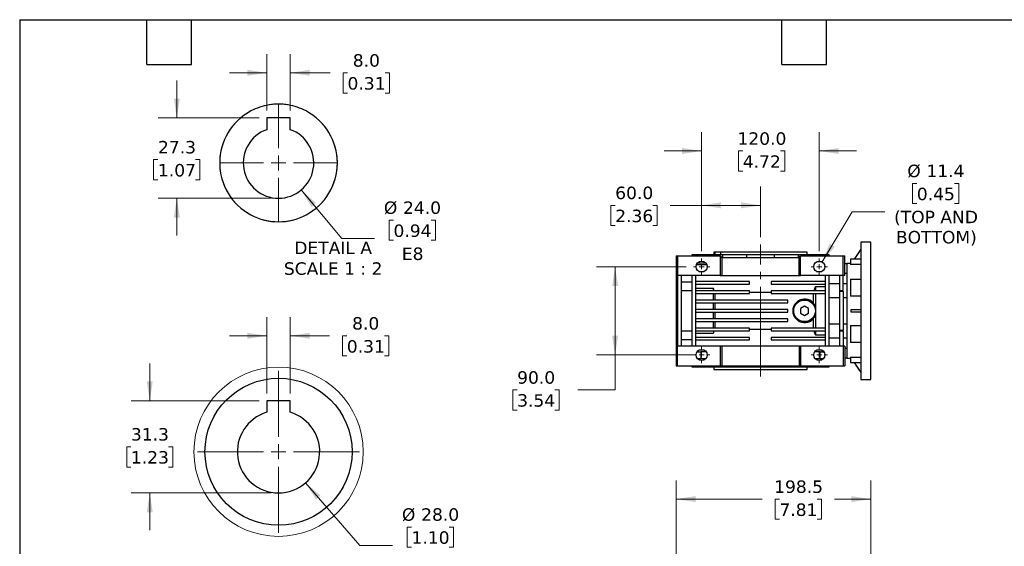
# Model space of a CAD drawing. Header units: millimetres. Extents: x 38 to 1638, y 38 to 1257.
# Tile 3 of 11: x 38 to 1042, y 720 to 1257. Entities that reach past the tile are written whole.
import ezdxf

# ---------------------------------------------------------------- set-up
doc = ezdxf.new("R2010")
doc.units = ezdxf.units.MM
doc.header["$LTSCALE"] = 6
doc.linetypes.add('SLD-Center', pattern=[19.05, 15.24, -1.27, 1.27, -1.27])
doc.linetypes.add('SLD-Solid', pattern=[0])
doc.layers.add('TEXT', color=140, linetype='SLD-Solid', lineweight=25)
doc.styles.add('SLDTEXTSTYLE0', font='VERDANA.TTF')
doc.dimstyles.new('SLDDIMSTYLE10', dxfattribs={"dimtxt": 12.948047, "dimasz": 19.812, "dimexe": 0, "dimexo": 0.0625, "dimgap": 3.237012, "dimtad": 0, "dimtih": 1, "dimtoh": 1, "dimlfac": 0.333333, "dimrnd": 1e-09, "dimzin": 12, "dimdsep": 46, "dimtxsty": 'SLDTEXTSTYLE0', "dimsah": 1, "dimcen": 0.09, "dimadec": 0, "dimazin": 3, "dimtfac": 1, "dimtmove": 0, "dimatfit": 0, "dimfxl": 0, "dimfrac": 2, "dimtolj": 1, "dimtzin": 12, "dimarcsym": 0})
doc.dimstyles.new('SLDDIMSTYLE11', dxfattribs={"dimtxt": 12.948047, "dimasz": 19.812, "dimexe": 0, "dimexo": 0.0625, "dimgap": 3.237012, "dimtad": 0, "dimtih": 1, "dimtoh": 1, "dimlfac": 0.333333, "dimrnd": 1e-09, "dimzin": 4, "dimdsep": 46, "dimtxsty": 'SLDTEXTSTYLE0', "dimsah": 1, "dimcen": 0, "dimadec": 0, "dimazin": 1, "dimtfac": 1, "dimtofl": 0, "dimtmove": 0, "dimatfit": 3, "dimfxl": 0, "dimfrac": 2, "dimtolj": 1, "dimtzin": 12, "dimarcsym": 0})
doc.dimstyles.new('SLDDIMSTYLE2', dxfattribs={"dimtxt": 12.948047, "dimasz": 19.812, "dimexe": 0, "dimexo": 0.0625, "dimgap": 3.237012, "dimtad": 0, "dimtih": 1, "dimtoh": 1, "dimrnd": 1e-09, "dimzin": 4, "dimdsep": 46, "dimtxsty": 'SLDTEXTSTYLE0', "dimsah": 1, "dimcen": 0.09, "dimadec": 0, "dimazin": 1, "dimtfac": 1, "dimtmove": 0, "dimatfit": 0, "dimfxl": 0, "dimfrac": 2, "dimtolj": 1, "dimtzin": 12, "dimarcsym": 0})
doc.dimstyles.new('SLDDIMSTYLE3', dxfattribs={"dimtxt": 12.948047, "dimasz": 19.812, "dimexe": 0, "dimexo": 0.0625, "dimgap": 3.237012, "dimtad": 0, "dimtih": 1, "dimtoh": 1, "dimrnd": 1e-09, "dimzin": 12, "dimdsep": 46, "dimtxsty": 'SLDTEXTSTYLE0', "dimsah": 1, "dimcen": 0.09, "dimadec": 0, "dimazin": 3, "dimtfac": 1, "dimtofl": 0, "dimtmove": 0, "dimatfit": 3, "dimfxl": 0, "dimfrac": 2, "dimtolj": 1, "dimtzin": 12, "dimarcsym": 0})
doc.dimstyles.new('SLDDIMSTYLE4', dxfattribs={"dimtxt": 12.948047, "dimasz": 19.812, "dimexe": 0, "dimexo": 0.0625, "dimgap": 3.237012, "dimtad": 0, "dimtih": 1, "dimtoh": 1, "dimrnd": 1e-09, "dimzin": 4, "dimdsep": 46, "dimtxsty": 'SLDTEXTSTYLE0', "dimsah": 1, "dimcen": 0.09, "dimadec": 0, "dimazin": 1, "dimtfac": 1, "dimtofl": 0, "dimtmove": 0, "dimatfit": 3, "dimfxl": 0, "dimfrac": 2, "dimtolj": 1, "dimtzin": 12, "dimarcsym": 0})
doc.dimstyles.new('SLDDIMSTYLE8', dxfattribs={"dimtxt": 12.948047, "dimasz": 19.812, "dimexe": 0, "dimexo": 0.0625, "dimgap": 3.237012, "dimtad": 0, "dimtih": 1, "dimtoh": 1, "dimrnd": 1e-09, "dimzin": 12, "dimdsep": 46, "dimtxsty": 'SLDTEXTSTYLE0', "dimsah": 1, "dimcen": 0, "dimadec": 0, "dimazin": 3, "dimtfac": 1, "dimtofl": 0, "dimtmove": 0, "dimatfit": 3, "dimfxl": 0, "dimfrac": 2, "dimtolj": 1, "dimtzin": 12, "dimarcsym": 0})
doc.dimstyles.new('SLDDIMSTYLE9', dxfattribs={"dimtxt": 12.948047, "dimasz": 19.812, "dimexe": 0, "dimexo": 0.0625, "dimgap": 3.237012, "dimtad": 0, "dimtih": 1, "dimtoh": 1, "dimlfac": 0.333333, "dimrnd": 1e-09, "dimzin": 4, "dimdsep": 46, "dimtxsty": 'SLDTEXTSTYLE0', "dimsah": 1, "dimcen": 0.09, "dimadec": 0, "dimazin": 1, "dimtfac": 1, "dimtmove": 0, "dimatfit": 0, "dimfxl": 0, "dimfrac": 2, "dimtolj": 1, "dimtzin": 12, "dimarcsym": 0})

# ---------------------------------------------------------------- blocks, each defined once
blk = doc.blocks.new('_D_10')
at = {"color": 7, "linetype": 'SLD-Solid', "lineweight": 0}
for p, q in [((707.5, 603.4), (707.5, 787.3)), ((906, 630.9), (906, 787.3)), ((707.5, 768.3), (795.4, 768.3)), ((812.9, 768.3), (808.6, 768.3)), ((808.6, 768.3), (808.6, 747.7)), ((851.4, 768.3), (855.8, 768.3)), ((855.8, 768.3), (855.8, 747.7)), ((906, 768.3), (869, 768.3)), ((808.6, 747.7), (812.9, 747.7)), ((855.8, 747.7), (851.4, 747.7))]:
    blk.add_line(p, q, dxfattribs=at)
at = {"color": 7, "linetype": 'SLD-Solid', "lineweight": 18}
for points in [[(707.5, 768.3), (727.3, 765.2), (727.3, 771.3)], [(906, 768.3), (886.2, 771.3), (886.2, 765.2)]]:
    blk.add_solid(points, dxfattribs=at)
at = {"color": 7, "linetype": 'SLD-Solid', "lineweight": 18, "char_height": 12.7, "attachment_point": 1, "style": 'SLDTEXTSTYLE0'}
for s, insert in [('198.5', (807.5, 787.3)), ('7.81', (812.9, 763.8))]:
    blk.add_mtext(s, dxfattribs=dict(at, insert=insert))
blk = doc.blocks.new('_D_14')
at = {"color": 7, "linetype": 'SLD-Solid', "lineweight": 0}
for p, q in [((733.5, 1021.2), (733.5, 1087)), ((793.5, 1035.6), (793.5, 1087)), ((645.4, 1067.9), (641.1, 1067.9)), ((641.1, 1067.9), (641.1, 1047.4)), ((683.9, 1067.9), (688.2, 1067.9)), ((688.2, 1067.9), (688.2, 1047.4)), ((733.5, 1067.9), (701.4, 1067.9)), ((793.5, 1067.9), (733.5, 1067.9)), ((641.1, 1047.4), (645.4, 1047.4)), ((688.2, 1047.4), (683.9, 1047.4))]:
    blk.add_line(p, q, dxfattribs=at)
at = {"color": 7, "linetype": 'SLD-Solid', "lineweight": 18}
for points in [[(733.5, 1067.9), (753.3, 1064.9), (753.3, 1071)], [(793.5, 1067.9), (773.7, 1071), (773.7, 1064.9)]]:
    blk.add_solid(points, dxfattribs=at)
at = {"color": 7, "linetype": 'SLD-Solid', "lineweight": 18, "char_height": 12.7, "attachment_point": 1, "style": 'SLDTEXTSTYLE0'}
for s, insert in [('60.0', (645.4, 1087)), ('2.36', (645.4, 1063.5))]:
    blk.add_mtext(s, dxfattribs=dict(at, insert=insert))
blk = doc.blocks.new('_D_15')
at = {"color": 7, "linetype": 'SLD-Solid', "lineweight": 0}
for p, q in [((733.5, 1021.2), (733.5, 1142.4)), ((853.5, 1021.2), (853.5, 1142.4)), ((733.5, 1123.4), (695.4, 1123.4)), ((775.5, 1123.4), (771.2, 1123.4)), ((771.2, 1123.4), (771.2, 1102.8)), ((814, 1123.4), (818.3, 1123.4)), ((818.3, 1123.4), (818.3, 1102.8)), ((853.5, 1123.4), (891.6, 1123.4)), ((771.2, 1102.8), (775.5, 1102.8)), ((818.3, 1102.8), (814, 1102.8))]:
    blk.add_line(p, q, dxfattribs=at)
at = {"color": 7, "linetype": 'SLD-Solid', "lineweight": 18}
for points in [[(733.5, 1123.4), (713.7, 1126.4), (713.7, 1120.3)], [(853.5, 1123.4), (873.3, 1120.3), (873.3, 1126.4)]]:
    blk.add_solid(points, dxfattribs=at)
at = {"color": 7, "linetype": 'SLD-Solid', "lineweight": 18, "char_height": 12.7, "attachment_point": 1, "style": 'SLDTEXTSTYLE0'}
for s, insert in [('120.0', (770.1, 1142.4)), ('4.72', (775.5, 1118.9))]:
    blk.add_mtext(s, dxfattribs=dict(at, insert=insert))
blk = doc.blocks.new('_D_16')
at = {"color": 7, "linetype": 'SLD-Solid', "lineweight": 0}
for p, q in [((717.7, 1005.3), (626.3, 1005.3)), ((645.3, 1005.3), (645.3, 915.3)), ((725.9, 915.3), (626.3, 915.3)), ((645.3, 879.7), (645.3, 915.3)), ((545.4, 879.7), (541.1, 879.7)), ((541.1, 879.7), (541.1, 859.1)), ((583.9, 879.7), (588.2, 879.7)), ((588.2, 879.7), (588.2, 859.1)), ((607.2, 879.7), (645.3, 879.7)), ((541.1, 859.1), (545.4, 859.1)), ((588.2, 859.1), (583.9, 859.1))]:
    blk.add_line(p, q, dxfattribs=at)
at = {"color": 7, "linetype": 'SLD-Solid', "lineweight": 18}
for points in [[(645.3, 1005.3), (642.3, 985.5), (648.4, 985.5)], [(645.3, 915.3), (648.4, 935.1), (642.3, 935.1)]]:
    blk.add_solid(points, dxfattribs=at)
at = {"color": 7, "linetype": 'SLD-Solid', "lineweight": 18, "char_height": 12.7, "attachment_point": 1, "style": 'SLDTEXTSTYLE0'}
for s, insert in [('90.0', (545.4, 898.7)), ('3.54', (545.4, 875.3))]:
    blk.add_mtext(s, dxfattribs=dict(at, insert=insert))
blk = doc.blocks.new('_D_17')
at = {"color": 7, "linetype": 'SLD-Solid', "lineweight": 0}
for p, q in [((953, 1090.3), (948.7, 1090.3)), ((948.7, 1090.3), (948.7, 1069.8)), ((991.5, 1090.3), (995.9, 1090.3)), ((995.9, 1090.3), (995.9, 1069.8)), ((948.7, 1069.8), (953, 1069.8)), ((995.9, 1069.8), (991.5, 1069.8)), ((856.4, 1010.2), (887, 1061.2)), ((887, 1061.2), (920.3, 1061.2))]:
    blk.add_line(p, q, dxfattribs=at)
at = {"color": 7, "linetype": 'SLD-Solid', "lineweight": 18}
blk.add_solid([(856.4, 1010.2), (869.2, 1025.6), (864, 1028.8)], dxfattribs=at)
at = {"color": 7, "linetype": 'SLD-Solid', "lineweight": 18, "char_height": 12.7, "attachment_point": 1, "style": 'SLDTEXTSTYLE0'}
for s, insert in [('%%c', (943.3, 1109.4)), ('11.4', (962.8, 1109.4)), ('0.45', (953, 1085.9)), ('(TOP AND', (929.8, 1062.4)), ('BOTTOM)', (931.7, 1041.8))]:
    blk.add_mtext(s, dxfattribs=dict(at, insert=insert))
blk = doc.blocks.new('SW_CENTERMARKSYMBOL_16')
at = {"color": 0, "linetype": 'SLD-Solid', "lineweight": 18}
for p, q in [((-5.08, 0), (-8.23, 0)), ((0, 0), (-2.54, 0)), ((0, 5.08), (0, 8.23)), ((0, 0), (0, 2.54)), ((0, 0), (0, -2.54)), ((0, 0), (2.54, 0)), ((5.08, 0), (8.23, 0)), ((0, -5.08), (0, -8.23))]:
    blk.add_line(p, q, dxfattribs=at)
blk = doc.blocks.new('SW_CENTERMARKSYMBOL_17')
at = {"color": 0, "linetype": 'SLD-Solid', "lineweight": 18}
for p, q in [((-5.08, 0), (-8.23, 0)), ((0, 0), (-2.54, 0)), ((0, 5.08), (0, 8.23)), ((0, 0), (0, 2.54)), ((0, 0), (0, -2.54)), ((0, 0), (2.54, 0)), ((5.08, 0), (8.23, 0)), ((0, -5.08), (0, -8.23))]:
    blk.add_line(p, q, dxfattribs=at)
blk = doc.blocks.new('SW_CENTERMARKSYMBOL_18')
at = {"color": 0, "linetype": 'SLD-Solid', "lineweight": 18}
for p, q in [((-5.08, 0), (-8.23, 0)), ((0, 0), (-2.54, 0)), ((0, 5.08), (0, 8.23)), ((0, 0), (0, 2.54)), ((0, 0), (0, -2.54)), ((0, 0), (2.54, 0)), ((5.08, 0), (8.23, 0)), ((0, -5.08), (0, -8.23))]:
    blk.add_line(p, q, dxfattribs=at)
blk = doc.blocks.new('SW_CENTERMARKSYMBOL_19')
at = {"color": 0, "linetype": 'SLD-Solid', "lineweight": 18}
for p, q in [((-5.08, 0), (-8.23, 0)), ((0, 0), (-2.54, 0)), ((0, 5.08), (0, 8.23)), ((0, 0), (0, 2.54)), ((0, 0), (0, -2.54)), ((0, 0), (2.54, 0)), ((5.08, 0), (8.23, 0)), ((0, -5.08), (0, -8.23))]:
    blk.add_line(p, q, dxfattribs=at)
blk = doc.blocks.new('_D_21')
at = {"color": 7, "linetype": 'SLD-Solid', "lineweight": 0}
for p, q in [((290.1, 1164.7), (290.1, 1222.2)), ((314.1, 1164.7), (314.1, 1222.2)), ((290.1, 1203.1), (252, 1203.1)), ((314.1, 1203.1), (354.8, 1203.1)), ((372.4, 1203.1), (368, 1203.1)), ((368, 1203.1), (368, 1182.5)), ((410.9, 1203.1), (415.2, 1203.1)), ((415.2, 1203.1), (415.2, 1182.5)), ((368, 1182.5), (372.4, 1182.5)), ((415.2, 1182.5), (410.9, 1182.5))]:
    blk.add_line(p, q, dxfattribs=at)
at = {"color": 7, "linetype": 'SLD-Solid', "lineweight": 18}
for points in [[(290.1, 1203.1), (270.3, 1206.2), (270.3, 1200.1)], [(314.1, 1203.1), (333.9, 1200.1), (333.9, 1206.2)]]:
    blk.add_solid(points, dxfattribs=at)
at = {"color": 7, "linetype": 'SLD-Solid', "lineweight": 18, "char_height": 12.7, "attachment_point": 1, "style": 'SLDTEXTSTYLE0'}
for s, insert in [('8.0', (377.8, 1222.1)), ('0.31', (372.4, 1198.7))]:
    blk.add_mtext(s, dxfattribs=dict(at, insert=insert))
blk = doc.blocks.new('_D_22')
at = {"color": 7, "linetype": 'SLD-Solid', "lineweight": 0}
for p, q in [((198.3, 1157.1), (198.3, 1195.2)), ((282.4, 1157.1), (179.3, 1157.1)), ((179.1, 1114.6), (174.7, 1114.6)), ((174.7, 1114.6), (174.7, 1094)), ((217.5, 1114.6), (221.9, 1114.6)), ((221.9, 1114.6), (221.9, 1094)), ((174.7, 1094), (179.1, 1094)), ((221.9, 1094), (217.5, 1094)), ((294.4, 1075.2), (179.3, 1075.2)), ((198.3, 1075.2), (198.3, 1037.1))]:
    blk.add_line(p, q, dxfattribs=at)
at = {"color": 7, "linetype": 'SLD-Solid', "lineweight": 18}
for points in [[(198.3, 1157.1), (201.4, 1176.9), (195.3, 1176.9)], [(198.3, 1075.2), (195.3, 1055.4), (201.4, 1055.4)]]:
    blk.add_solid(points, dxfattribs=at)
at = {"color": 7, "linetype": 'SLD-Solid', "lineweight": 18, "char_height": 12.7, "attachment_point": 1, "style": 'SLDTEXTSTYLE0'}
for s, insert in [('27.3', (179.1, 1133.6)), ('1.07', (179.1, 1110.1))]:
    blk.add_mtext(s, dxfattribs=dict(at, insert=insert))
blk = doc.blocks.new('_D_23')
at = {"color": 7, "linetype": 'SLD-Solid', "lineweight": 0}
for p, q in [((325.2, 1083.6), (366.6, 1034.1)), ((419.3, 1052.9), (414.9, 1052.9)), ((414.9, 1052.9), (414.9, 1032.3)), ((457.7, 1052.9), (462.1, 1052.9)), ((462.1, 1052.9), (462.1, 1032.3)), ((366.6, 1034.1), (400, 1034.1)), ((414.9, 1032.3), (419.3, 1032.3)), ((462.1, 1032.3), (457.7, 1032.3))]:
    blk.add_line(p, q, dxfattribs=at)
at = {"color": 7, "linetype": 'SLD-Solid', "lineweight": 18}
blk.add_solid([(325.2, 1083.6), (335.6, 1066.4), (340.2, 1070.3)], dxfattribs=at)
at = {"color": 7, "linetype": 'SLD-Solid', "lineweight": 18, "char_height": 12.7, "attachment_point": 1, "style": 'SLDTEXTSTYLE0'}
for s, insert in [('%%c', (409.5, 1071.9)), ('24.0', (429, 1071.9)), ('0.94', (419.3, 1048.4)), ('E8', (427.8, 1024.9))]:
    blk.add_mtext(s, dxfattribs=dict(at, insert=insert))
blk = doc.blocks.new('SW_CENTERMARKSYMBOL_22')
at = {"color": 0, "linetype": 'SLD-Solid', "lineweight": 18}
for p, q in [((0, 15.2), (0, 60)), ((-15.2, 0), (-60, 0)), ((0, 0), (-7.6, 0)), ((0, 0), (0, 7.6)), ((0, 0), (0, -7.6)), ((0, 0), (7.6, 0)), ((15.2, 0), (60, 0)), ((0, -15.2), (0, -60))]:
    blk.add_line(p, q, dxfattribs=at)
blk = doc.blocks.new('_D_24')
at = {"color": 7, "linetype": 'SLD-Solid', "lineweight": 0}
for p, q in [((290.1, 876.1), (290.1, 953.9)), ((314.1, 876.1), (314.1, 953.9)), ((290.1, 934.9), (252, 934.9)), ((314.1, 934.9), (354.2, 934.9)), ((371.7, 934.9), (367.4, 934.9)), ((367.4, 934.9), (367.4, 914.3)), ((410.2, 934.9), (414.6, 934.9)), ((414.6, 934.9), (414.6, 914.3)), ((367.4, 914.3), (371.7, 914.3)), ((414.6, 914.3), (410.2, 914.3))]:
    blk.add_line(p, q, dxfattribs=at)
at = {"color": 7, "linetype": 'SLD-Solid', "lineweight": 18}
for points in [[(290.1, 934.9), (270.3, 937.9), (270.3, 931.8)], [(314.1, 934.9), (333.9, 931.8), (333.9, 937.9)]]:
    blk.add_solid(points, dxfattribs=at)
at = {"color": 7, "linetype": 'SLD-Solid', "lineweight": 18, "char_height": 12.7, "attachment_point": 1, "style": 'SLDTEXTSTYLE0'}
for s, insert in [('8.0', (377.1, 953.9)), ('0.31', (371.7, 930.4))]:
    blk.add_mtext(s, dxfattribs=dict(at, insert=insert))
blk = doc.blocks.new('_D_25')
at = {"color": 7, "linetype": 'SLD-Solid', "lineweight": 0}
for p, q in [((170.8, 868.5), (170.8, 906.6)), ((282.4, 868.5), (151.7, 868.5)), ((151.5, 821.6), (147.2, 821.6)), ((147.2, 821.6), (147.2, 801)), ((190, 821.6), (194.4, 821.6)), ((194.4, 821.6), (194.4, 801)), ((147.2, 801), (151.5, 801)), ((194.4, 801), (190, 801)), ((294.4, 774.6), (151.7, 774.6)), ((170.8, 774.6), (170.8, 736.5))]:
    blk.add_line(p, q, dxfattribs=at)
at = {"color": 7, "linetype": 'SLD-Solid', "lineweight": 18}
for points in [[(170.8, 868.5), (173.8, 888.3), (167.7, 888.3)], [(170.8, 774.6), (167.7, 754.7), (173.8, 754.7)]]:
    blk.add_solid(points, dxfattribs=at)
at = {"color": 7, "linetype": 'SLD-Solid', "lineweight": 18, "char_height": 12.7, "attachment_point": 1, "style": 'SLDTEXTSTYLE0'}
for s, insert in [('31.3', (151.5, 840.7)), ('1.23', (151.5, 817.2))]:
    blk.add_mtext(s, dxfattribs=dict(at, insert=insert))
blk = doc.blocks.new('_D_26')
at = {"color": 7, "linetype": 'SLD-Solid', "lineweight": 0}
for p, q in [((329.6, 784.8), (385, 721)), ((437.7, 739.8), (433.3, 739.8)), ((433.3, 739.8), (433.3, 719.3)), ((476.2, 739.8), (480.5, 739.8)), ((480.5, 739.8), (480.5, 719.3)), ((385, 721), (418.4, 721)), ((433.3, 719.3), (437.7, 719.3)), ((480.5, 719.3), (476.2, 719.3))]:
    blk.add_line(p, q, dxfattribs=at)
at = {"color": 7, "linetype": 'SLD-Solid', "lineweight": 18}
blk.add_solid([(329.6, 784.8), (340.3, 767.9), (344.9, 771.9)], dxfattribs=at)
at = {"color": 7, "linetype": 'SLD-Solid', "lineweight": 18, "char_height": 12.7, "attachment_point": 1, "style": 'SLDTEXTSTYLE0'}
for s, insert in [('%%c', (427.9, 758.9)), ('28.0', (447.5, 758.9)), ('1.10', (437.7, 735.4)), ('H8', (445.2, 711.9))]:
    blk.add_mtext(s, dxfattribs=dict(at, insert=insert))
blk = doc.blocks.new('SW_CENTERMARKSYMBOL_23')
at = {"color": 0, "linetype": 'SLD-Solid', "lineweight": 18}
for p, q in [((0, 15.2), (0, 82.6)), ((-15.2, 0), (-82.6, 0)), ((0, 0), (-7.6, 0)), ((0, 0), (0, 7.6)), ((0, 0), (0, -7.6)), ((0, 0), (7.6, 0)), ((15.2, 0), (82.6, 0)), ((0, -15.2), (0, -82.6))]:
    blk.add_line(p, q, dxfattribs=at)

msp = doc.modelspace()

# ---------------------------------------------------------------- linework, layer by layer
for p, q in [((314.063, 1157.065), (290.063, 1157.065)), ((290.063, 1157.065), (290.063, 1145.106)), ((314.063, 1145.106), (314.063, 1157.065)), ((906.021, 1030.325), (896.021, 1030.325)), ((896.021, 1030.325), (896.021, 890.325)), ((906.021, 890.325), (906.021, 1030.325)), ((707.521, 1016.335), (707.521, 996.325)), ((707.521, 1016.335), (709.021, 1016.335)), ((709.021, 1016.335), (709.021, 996.325)), ((709.021, 1016.335), (752.461, 1016.335)), ((723.556, 1017.325), (723.556, 1016.335)), ((723.963, 1017.325), (723.556, 1017.325)), ((723.963, 1016.335), (723.963, 1017.325)), ((738.789, 1017.325), (723.963, 1017.325)), ((738.789, 1017.325), (738.789, 1016.335)), ((755.163, 1017.325), (738.789, 1017.325)), ((746.021, 1020.325), (746.021, 1017.325)), ((747.316, 1020.325), (746.021, 1020.325)), ((747.316, 1017.325), (747.316, 1020.325)), ((752.632, 1020.325), (747.316, 1020.325)), ((752.461, 1016.335), (752.521, 1016.275)), ((752.521, 1016.275), (752.521, 996.325)), ((752.521, 1016.275), (753.971, 1014.825)), ((752.632, 1020.325), (752.632, 1017.325)), ((841.021, 1020.325), (752.632, 1020.325)), ((753.971, 1014.825), (754.021, 1014.825)), ((754.021, 1014.825), (754.021, 996.325)), ((754.021, 1014.825), (833.021, 1014.825)), ((755.163, 1014.825), (755.163, 1017.325)), ((779.27, 1017.325), (755.163, 1017.325)), ((779.27, 1017.325), (779.27, 1014.825)), ((807.773, 1017.325), (779.27, 1017.325)), ((807.773, 1014.825), (807.773, 1017.325)), ((831.88, 1017.325), (807.773, 1017.325)), ((831.88, 1017.325), (831.88, 1014.825)), ((852.034, 1017.325), (831.88, 1017.325)), ((833.021, 1014.825), (833.071, 1014.825)), ((833.021, 996.325), (833.021, 1014.825)), ((833.071, 1014.825), (834.521, 1016.275)), ((834.521, 1016.275), (834.581, 1016.335)), ((834.521, 996.325), (834.521, 1016.275)), ((834.581, 1016.335), (878.021, 1016.335)), ((841.021, 1017.325), (841.021, 1020.325)), ((852.034, 1016.335), (852.034, 1017.325)), ((862.019, 1017.325), (852.034, 1017.325)), ((862.019, 1017.325), (862.019, 1016.335)), ((863.486, 1017.325), (862.019, 1017.325)), ((863.486, 1016.335), (863.486, 1017.325)), ((878.021, 996.325), (878.021, 1016.335)), ((878.021, 1016.335), (879.521, 1016.335)), ((879.521, 996.325), (879.521, 1016.335)), ((895.921, 1023.325), (889.065, 1013.075)), ((895.933, 1023.325), (896.021, 1023.325)), ((738.789, 1007.325), (728.194, 1007.325)), ((729.475, 1009.325), (737.568, 1009.325)), ((738.789, 1007.477), (738.789, 1007.325)), ((852.034, 1010.325), (852.034, 1010.817)), ((856.237, 1010.325), (852.034, 1010.325)), ((881.521, 1008.325), (879.521, 1008.325)), ((885.521, 1008.675), (881.521, 1008.675)), ((881.521, 1008.675), (881.521, 911.975)), ((889.065, 1013.075), (885.521, 1013.075)), ((885.521, 1013.075), (885.521, 1007.65)), ((896.021, 1007.65), (885.521, 1007.65)), ((896.021, 1012.979), (889.015, 1012.979)), ((709.021, 996.325), (707.521, 996.325)), ((707.521, 996.325), (707.521, 994.548)), ((709.021, 994.548), (707.521, 994.548)), ((707.521, 994.548), (707.521, 981.121)), ((752.521, 996.325), (709.021, 996.325)), ((709.021, 996.325), (709.021, 924.325)), ((713.021, 924.325), (713.021, 996.325)), ((723.521, 996.325), (723.521, 924.325)), ((727.521, 924.325), (727.521, 996.325)), ((730.805, 1000.325), (736.237, 1000.325)), ((752.521, 996.325), (754.021, 996.325)), ((754.021, 996.325), (833.021, 996.325)), ((833.021, 996.325), (834.521, 996.325)), ((878.021, 996.325), (834.521, 996.325)), ((850.805, 1000.325), (856.237, 1000.325)), ((859.521, 996.325), (859.521, 924.325)), ((863.521, 981.139), (863.521, 996.325)), ((874.021, 996.325), (874.021, 981.139)), ((879.521, 996.325), (878.021, 996.325)), ((878.021, 981.139), (878.021, 996.325)), ((879.521, 998.776), (881.521, 998.776)), ((723.521, 989.707), (713.021, 989.707)), ((782.521, 990.075), (727.521, 990.075)), ((727.521, 987.575), (782.521, 987.575)), ((782.521, 987.575), (782.521, 990.075)), ((804.521, 990.075), (804.521, 987.575)), ((859.521, 990.075), (804.521, 990.075)), ((804.521, 987.575), (859.521, 987.575)), ((859.521, 984.85), (849.521, 984.85)), ((849.521, 984.85), (849.521, 980.575)), ((874.021, 987.825), (863.521, 987.825)), ((881.521, 987.825), (878.021, 987.825)), ((885.521, 992.563), (896.021, 992.563)), ((885.521, 992.563), (885.521, 975.412)), ((709.021, 981.121), (707.521, 981.121)), ((707.521, 981.121), (707.521, 939.529)), ((723.521, 980.781), (713.021, 980.781)), ((745.521, 983.076), (727.521, 983.076)), ((782.521, 980.575), (727.521, 980.575)), ((727.521, 978.075), (782.521, 978.075)), ((745.521, 980.575), (745.521, 983.076)), ((745.521, 971.075), (745.521, 978.075)), ((746.893, 978.075), (746.893, 971.075)), ((782.521, 978.075), (782.521, 980.575)), ((804.521, 979.168), (782.521, 979.168)), ((804.521, 980.575), (804.521, 978.075)), ((859.521, 980.575), (804.521, 980.575)), ((804.521, 978.075), (859.521, 978.075)), ((847.527, 968.256), (847.527, 978.075)), ((849.521, 978.075), (849.521, 942.575)), ((863.521, 980.825), (863.521, 981.139)), ((863.521, 980.511), (863.521, 980.825)), ((863.521, 940.139), (863.521, 980.511)), ((874.021, 981.139), (878.021, 981.139)), ((874.021, 980.511), (878.021, 980.511)), ((874.021, 980.511), (874.021, 940.139)), ((878.021, 980.511), (878.021, 940.139)), ((896.021, 975.412), (885.521, 975.412)), ((821.521, 971.075), (727.521, 971.075)), ((727.521, 968.575), (821.521, 968.575)), ((745.521, 961.575), (745.521, 968.575)), ((746.893, 968.575), (746.893, 961.575)), ((821.521, 968.575), (821.521, 971.075)), ((838.521, 964.944), (834.521, 962.634)), ((842.521, 962.634), (838.521, 964.944)), ((849.361, 965.473), (849.361, 962.164)), ((863.521, 973.825), (874.021, 973.825)), ((878.021, 973.904), (881.521, 973.904)), ((821.521, 961.575), (727.521, 961.575)), ((727.521, 959.075), (821.521, 959.075)), ((745.521, 952.075), (745.521, 959.075)), ((746.893, 959.075), (746.893, 952.075)), ((821.521, 959.075), (821.521, 961.575)), ((834.521, 962.634), (834.521, 958.015)), ((834.521, 958.015), (838.521, 955.706)), ((838.521, 955.706), (842.521, 958.015)), ((842.521, 958.015), (842.521, 962.634)), ((849.361, 958.685), (849.361, 955.176)), ((886.121, 958.825), (886.121, 961.825)), ((886.121, 961.825), (895.933, 961.825)), ((895.933, 958.825), (886.121, 958.825)), ((895.933, 961.825), (896.021, 961.825)), ((895.933, 958.825), (896.021, 958.825)), ((821.521, 952.075), (727.521, 952.075)), ((727.521, 949.575), (821.521, 949.575)), ((745.521, 942.575), (745.521, 949.575)), ((746.893, 949.575), (746.893, 942.575)), ((821.521, 949.575), (821.521, 952.075)), ((847.527, 942.575), (847.527, 952.394)), ((874.021, 946.825), (863.521, 946.825)), ((881.521, 946.745), (878.021, 946.745)), ((885.521, 945.238), (896.021, 945.238)), ((885.521, 945.238), (885.521, 928.087)), ((709.021, 939.529), (707.521, 939.529)), ((707.521, 939.529), (707.521, 926.101)), ((713.021, 939.868), (723.521, 939.868)), ((782.521, 942.575), (727.521, 942.575)), ((727.521, 940.075), (782.521, 940.075)), ((727.521, 937.573), (745.521, 937.573)), ((745.521, 940.075), (745.521, 937.573)), ((782.521, 940.075), (782.521, 942.575)), ((782.521, 941.481), (804.521, 941.481)), ((804.521, 942.575), (804.521, 940.075)), ((859.521, 942.575), (804.521, 942.575)), ((804.521, 940.075), (859.521, 940.075)), ((849.521, 940.075), (849.521, 935.799)), ((849.521, 935.799), (859.521, 935.799)), ((863.521, 939.825), (863.521, 940.139)), ((863.521, 939.511), (863.521, 939.825)), ((863.521, 924.325), (863.521, 939.511)), ((878.021, 940.139), (874.021, 940.139)), ((878.021, 939.511), (874.021, 939.511)), ((874.021, 939.511), (874.021, 924.325)), ((878.021, 939.511), (878.021, 924.325)), ((707.521, 926.101), (709.021, 926.101)), ((707.521, 926.101), (707.521, 924.325)), ((707.521, 924.325), (707.521, 904.325)), ((709.021, 924.325), (707.521, 924.325)), ((709.021, 904.325), (709.021, 924.325)), ((752.521, 924.325), (709.021, 924.325)), ((713.021, 930.942), (723.521, 930.942)), ((782.521, 933.075), (727.521, 933.075)), ((727.521, 930.575), (782.521, 930.575)), ((752.521, 924.325), (752.521, 904.325)), ((754.021, 924.325), (752.521, 924.325)), ((754.021, 924.325), (754.021, 904.325)), ((833.021, 924.325), (754.021, 924.325)), ((782.521, 930.575), (782.521, 933.075)), ((804.521, 933.075), (804.521, 930.575)), ((859.521, 933.075), (804.521, 933.075)), ((804.521, 930.575), (859.521, 930.575)), ((833.021, 924.325), (833.021, 904.325)), ((834.521, 924.325), (833.021, 924.325)), ((834.521, 924.325), (834.521, 904.325)), ((878.021, 924.325), (834.521, 924.325)), ((863.521, 932.825), (874.021, 932.825)), ((878.021, 932.825), (881.521, 932.825)), ((878.021, 924.325), (878.021, 904.325)), ((879.521, 924.325), (878.021, 924.325)), ((879.521, 924.325), (879.521, 904.325)), ((896.021, 928.087), (885.521, 928.087)), ((728.686, 918.325), (732.729, 918.325)), ((730.407, 918.325), (730.407, 920.087)), ((736.237, 920.325), (730.805, 920.325)), ((732.729, 918.325), (732.729, 911.825)), ((738.356, 918.325), (732.729, 918.325)), ((854.313, 918.325), (848.686, 918.325)), ((856.237, 920.325), (850.805, 920.325)), ((854.313, 911.825), (854.313, 918.325)), ((854.313, 918.325), (858.356, 918.325)), ((856.636, 918.325), (856.636, 920.087)), ((881.521, 921.873), (879.521, 921.873)), ((707.521, 904.325), (709.021, 904.325)), ((709.021, 904.325), (752.521, 904.325)), ((723.521, 904.325), (723.521, 903.325)), ((724.986, 903.325), (724.986, 904.325)), ((729.035, 911.825), (732.729, 911.825)), ((732.116, 909.811), (732.116, 911.825)), ((732.729, 911.825), (738.008, 911.825)), ((734.988, 911.825), (734.988, 909.827)), ((734.988, 904.325), (734.988, 903.325)), ((752.521, 904.325), (754.021, 904.325)), ((754.021, 904.325), (833.021, 904.325)), ((755.131, 903.325), (755.131, 904.325)), ((779.278, 904.325), (779.278, 903.325)), ((807.764, 903.325), (807.764, 904.325)), ((831.912, 904.325), (831.912, 903.325)), ((833.021, 904.325), (834.521, 904.325)), ((834.521, 904.325), (878.021, 904.325)), ((849.035, 911.825), (854.313, 911.825)), ((852.055, 909.827), (852.055, 911.825)), ((852.055, 903.325), (852.055, 904.325)), ((854.313, 911.825), (858.008, 911.825)), ((854.926, 911.825), (854.926, 909.811)), ((862.057, 904.325), (862.057, 903.325)), ((863.521, 903.325), (863.521, 904.325)), ((878.021, 904.325), (879.521, 904.325)), ((879.521, 912.325), (881.521, 912.325)), ((881.521, 911.975), (885.521, 911.975)), ((885.521, 913), (896.021, 913)), ((885.521, 913), (885.521, 907.575)), ((885.521, 907.575), (889.065, 907.575)), ((889.015, 907.671), (896.021, 907.671)), ((889.065, 907.575), (895.921, 897.325)), ((723.521, 903.325), (724.986, 903.325)), ((724.986, 903.325), (734.988, 903.325)), ((734.988, 903.325), (755.131, 903.325)), ((746.021, 903.325), (746.021, 900.325)), ((746.021, 900.325), (793.521, 900.325)), ((755.131, 903.325), (779.278, 903.325)), ((779.278, 903.325), (807.764, 903.325)), ((793.521, 900.325), (841.021, 900.325)), ((807.764, 903.325), (831.912, 903.325)), ((831.912, 903.325), (852.055, 903.325)), ((841.021, 900.325), (841.021, 903.325)), ((852.055, 903.325), (862.057, 903.325)), ((862.057, 903.325), (863.521, 903.325)), ((895.933, 897.325), (896.021, 897.325)), ((896.021, 890.325), (906.021, 890.325)), ((314.063, 868.452), (290.063, 868.452)), ((290.063, 868.452), (290.063, 856.801)), ((314.063, 856.801), (314.063, 868.452))]:
    msp.add_line(p, q)
at = {"color": 7, "linetype": 'SLD-Center', "lineweight": 18}
msp.add_line((793.521, 893.413), (793.521, 1027.944), dxfattribs=at)
at = {"flags": 128}
for points in [[(895.933, 1023.325), (892.059, 1017.531), (889.015, 1012.979)], [(746.399, 980.575), (745.908, 981.975), (745.521, 983.076)], [(745.521, 937.573), (746.013, 938.974), (746.399, 940.075)], [(889.015, 907.671), (892.889, 901.877), (895.933, 897.325)]]:
    msp.add_lwpolyline(points, dxfattribs=at)
at = {"color": 7, "linetype": 'SLD-Solid', "lineweight": 18}
for centre, radius in [((302.063, 1111.165), 60), ((302.063, 816.553), 86.307)]:
    msp.add_circle(centre, radius, dxfattribs=at)
for centre, radius in [((733.521, 1005.325), 5.69), ((853.521, 1005.325), 5.69), ((838.521, 960.325), 11), ((733.521, 915.325), 5.69), ((853.521, 915.325), 5.69), ((302.063, 816.552), 75)]:
    msp.add_circle(centre, radius)
for centre, radius, start, end in [((302.063, 1111.165), 60, 99.310516, 117.930977), ((302.063, 1111.165), 60, 80.689854, 99.310146), ((302.064, 1111.166), 59.999, 62.068894, 80.689613), ((302.063, 1111.165), 60, 117.931108, 179.999991), ((302.063, 1111.165), 60, 297.93111, 62.068899), ((302.063, 1111.165), 36, 109.471221, 70.528779), ((302.063, 1111.165), 60, 179.999979, 242.068908), ((302.063, 1111.165), 60, 242.069039, 297.930961), ((838.521, 960.325), 12, 25.40533, 334.59467), ((302.063, 816.552), 42, 106.601548, 73.398452)]:
    msp.add_arc(centre, radius, start, end)
for points in [[(889.015, 1012.979), (889.048, 1013.043), (889.065, 1013.075), (889.065, 1013.075)], [(849.521, 984.85), (849.021, 983.425), (848.52, 982), (848.02, 980.575)], [(895.933, 961.825), (895.917, 960.825), (895.917, 959.825), (895.933, 958.825)], [(848.02, 940.075), (848.52, 938.649), (849.021, 937.224), (849.521, 935.799)], [(889.065, 907.575), (889.065, 907.575), (889.048, 907.607), (889.015, 907.671)]]:
    msp.add_open_spline(points, degree=3)
at = {"layer": 'TEXT'}
for p, q in [((38.1, 1257.3), (1638.3, 1257.3)), ((38.1, 1257.3), (38.1, 38.1)), ((167.64, 1211.58), (167.64, 1257.3)), ((213.36, 1211.58), (213.36, 1257.3)), ((815.34, 1211.58), (815.34, 1257.3)), ((861.06, 1211.58), (861.06, 1257.3)), ((167.64, 1211.58), (213.36, 1211.58)), ((815.34, 1211.58), (861.06, 1211.58))]:
    msp.add_line(p, q, dxfattribs=at)

# ---------------------------------------------------------------- block references
at = {"color": 7, "linetype": 'Continuous', "lineweight": 0}
for name, p in [('SW_CENTERMARKSYMBOL_22', (302.063, 1111.165)), ('SW_CENTERMARKSYMBOL_18', (733.521, 1005.325)), ('SW_CENTERMARKSYMBOL_19', (853.521, 1005.325)), ('SW_CENTERMARKSYMBOL_17', (733.521, 915.325)), ('SW_CENTERMARKSYMBOL_16', (853.521, 915.325)), ('SW_CENTERMARKSYMBOL_23', (302.063, 816.552))]:
    msp.add_blockref(name, p, dxfattribs=at)

# ---------------------------------------------------------------- texts
at = {"color": 7, "linetype": 'Continuous', "lineweight": 0, "insert": (357.776, 1030.963), "char_height": 12.7, "attachment_point": 2, "style": 'SLDTEXTSTYLE0'}
msp.add_mtext('DETAIL A^JSCALE 1 : 2', dxfattribs=at)

# ---------------------------------------------------------------- dimensions: what is measured, and where the dimension line sits
at = {"color": 7, "linetype": 'SLD-Solid', "lineweight": 18}
for base, p1, p2, dimstyle, picture, middle in [((290.063, 1203.114), (314.063, 1157.065), (290.063, 1157.065), 'SLDDIMSTYLE9', '_D_21', (391.622, 1203.114)), ((853.521, 1123.375), (733.521, 1013.555), (853.521, 1013.555), 'SLDDIMSTYLE2', '_D_15', (794.757, 1123.375)), ((793.521, 1067.931), (733.521, 1013.555), (793.521, 1027.944), 'SLDDIMSTYLE4', '_D_14', (664.637, 1067.931)), ((290.063, 934.869), (314.063, 868.452), (290.063, 868.452), 'SLDDIMSTYLE9', '_D_24', (390.973, 934.869)), ((707.521, 768.283), (906.021, 623.28), (707.521, 595.78), 'SLDDIMSTYLE3', '_D_10', (832.17, 768.283))]:
    dim = msp.add_linear_dim(base=base, p1=p1, p2=p2, dimstyle=dimstyle, dxfattribs=at)
    dim.commit()
    dim.dimension.update_dxf_attribs({"geometry": picture, "text_midpoint": middle, "dimtype": 160})
for base, p1, p2, dimstyle, picture, middle in [((198.303, 1075.165), (290.063, 1157.065), (302.063, 1075.165), 'SLDDIMSTYLE10', '_D_22', (198.303, 1114.577)), ((645.338, 915.325), (725.291, 1005.325), (733.521, 915.325), 'SLDDIMSTYLE4', '_D_16', (645.338, 879.711)), ((170.773, 774.552), (290.063, 868.452), (302.063, 774.552), 'SLDDIMSTYLE10', '_D_25', (170.773, 821.627))]:
    dim = msp.add_linear_dim(base=base, p1=p1, p2=p2, angle=90, dimstyle=dimstyle, dxfattribs=at)
    dim.commit()
    dim.dimension.update_dxf_attribs({"geometry": picture, "text_midpoint": middle, "dimtype": 160})
for p1, p2, text, dimstyle, picture, middle in [((278.95, 1138.765), (325.177, 1083.565), '<>\\PE8', 'SLDDIMSTYLE11', '_D_23', (438.506, 1040.757)), ((850.601, 1000.441), (856.441, 1010.208), '<>\\P(TOP AND\\PBOTTOM)', 'SLDDIMSTYLE8', '_D_17', (972.281, 1067.931)), ((274.518, 848.257), (329.609, 784.846), '<>\\PH8', 'SLDDIMSTYLE11', '_D_26', (456.922, 727.727))]:
    dim = msp.add_diameter_dim_2p(p1=p1, p2=p2, text=text, dimstyle=dimstyle, dxfattribs=at)
    dim.commit()
    dim.dimension.update_dxf_attribs({"geometry": picture, "text_midpoint": middle, "dimtype": 163})

doc.saveas('drawing.dxf')
